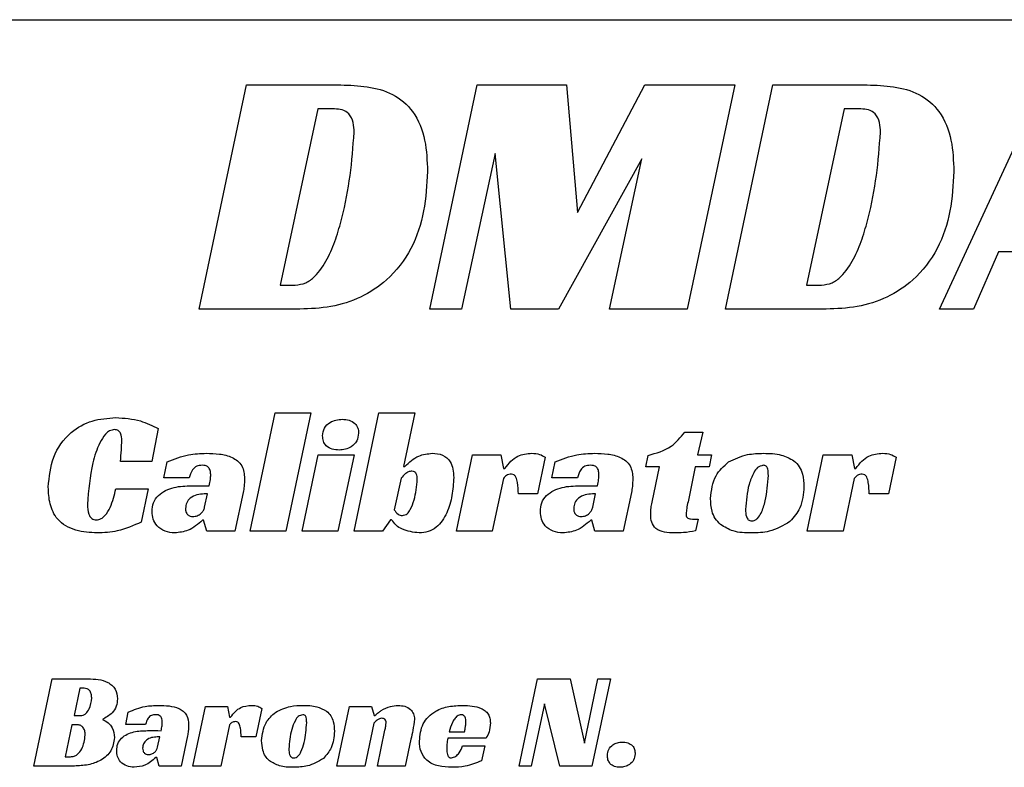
# Model space of a CAD drawing. Header units: millimetres. Extents: x 15 to 205, y 5 to 292.
# Tile 3 of 6: x 93 to 121, y 185 to 206. Entities that reach past the tile are written whole.
import ezdxf

# ---------------------------------------------------------------- set-up
doc = ezdxf.new("R2010")
doc.units = ezdxf.units.MM

msp = doc.modelspace()

# ---------------------------------------------------------------- linework, layer by layer
at = {"color": 7, "linetype": 'Continuous', "lineweight": 25}
for p, q in [((73.855, 205.593), (155.286, 205.593)), ((98.268, 197.593), (99.578, 203.791)), ((99.578, 203.791), (102.187, 203.791)), ((104.646, 197.593), (105.955, 203.791)), ((105.955, 203.791), (108.429, 203.791)), ((108.429, 203.791), (108.73, 200.26)), ((108.73, 200.26), (110.592, 203.791)), ((110.592, 203.791), (113.084, 203.791)), ((113.084, 203.791), (111.765, 197.593)), ((112.819, 197.593), (114.129, 203.791)), ((114.129, 203.791), (116.738, 203.791)), ((118.74, 197.593), (121.602, 203.791)), ((101.547, 203.127), (100.51, 198.257)), ((102.013, 203.127), (101.547, 203.127)), ((116.098, 203.127), (115.061, 198.257)), ((116.564, 203.127), (116.098, 203.127)), ((106.45, 201.895), (105.519, 197.593)), ((106.887, 197.593), (106.45, 201.895)), ((110.505, 201.75), (108.206, 197.593)), ((109.612, 197.593), (110.505, 201.75)), ((120.37, 199.175), (119.682, 197.593)), ((122.165, 199.175), (120.37, 199.175)), ((100.51, 198.257), (100.926, 198.257)), ((115.061, 198.257), (115.477, 198.257)), ((101.053, 197.593), (98.268, 197.593)), ((105.519, 197.593), (104.646, 197.593)), ((108.206, 197.593), (106.887, 197.593)), ((111.765, 197.593), (109.612, 197.593)), ((115.604, 197.593), (112.819, 197.593)), ((119.682, 197.593), (118.74, 197.593)), ((99.679, 191.451), (100.368, 194.729)), ((100.368, 194.729), (101.362, 194.729)), ((101.362, 194.729), (100.669, 191.451)), ((102.554, 191.451), (103.242, 194.729)), ((103.242, 194.729), (104.236, 194.729)), ((104.236, 194.729), (103.921, 193.241)), ((97.141, 194.291), (96.966, 193.379)), ((111.694, 194.19), (112.193, 194.19)), ((112.193, 194.19), (112.052, 193.562)), ((101.117, 191.451), (101.558, 193.562)), ((101.558, 193.562), (102.552, 193.562)), ((102.552, 193.562), (102.101, 191.451)), ((105.383, 191.451), (105.824, 193.562)), ((105.824, 193.562), (106.615, 193.562)), ((106.615, 193.562), (106.688, 193.19)), ((110.617, 193.23), (110.685, 193.55)), ((112.052, 193.562), (112.43, 193.562)), ((112.43, 193.562), (112.367, 193.23)), ((115.084, 191.451), (115.525, 193.562)), ((115.525, 193.562), (116.316, 193.562)), ((116.316, 193.562), (116.388, 193.19)), ((96.966, 193.379), (96.093, 193.379)), ((97.29, 192.927), (97.383, 193.368)), ((107.837, 193.498), (107.624, 192.484)), ((108.024, 192.927), (108.116, 193.368)), ((117.538, 193.498), (117.324, 192.484)), ((103.921, 193.241), (103.955, 193.241)), ((106.688, 193.19), (106.722, 193.19)), ((110.995, 193.23), (110.617, 193.23)), ((110.791, 192.252), (110.995, 193.23)), ((111.984, 193.23), (111.786, 192.27)), ((112.367, 193.23), (111.984, 193.23)), ((116.388, 193.19), (116.423, 193.19)), ((97.998, 192.927), (97.29, 192.927)), ((103.853, 192.922), (103.665, 192.048)), ((106.683, 192.915), (106.373, 191.451)), ((108.732, 192.927), (108.024, 192.927)), ((116.383, 192.915), (116.073, 191.451)), ((95.967, 192.629), (96.864, 192.629)), ((96.864, 192.629), (96.67, 191.708)), ((98.498, 192.484), (98.411, 192.484)), ((98.421, 192.118), (98.498, 192.484)), ((99.487, 192.527), (99.26, 191.451)), ((107.624, 192.484), (107.095, 192.484)), ((109.231, 192.484), (109.144, 192.484)), ((109.154, 192.118), (109.231, 192.484)), ((110.221, 192.527), (109.993, 191.451)), ((117.324, 192.484), (116.796, 192.484)), ((98.391, 191.755), (98.362, 191.755)), ((98.479, 191.451), (98.391, 191.755)), ((103.558, 191.767), (103.34, 191.451)), ((103.592, 191.767), (103.558, 191.767)), ((109.125, 191.755), (109.096, 191.755)), ((109.212, 191.451), (109.125, 191.755)), ((112.067, 191.783), (111.994, 191.46)), ((99.26, 191.451), (98.479, 191.451)), ((100.669, 191.451), (99.679, 191.451)), ((102.101, 191.451), (101.117, 191.451)), ((103.34, 191.451), (102.554, 191.451)), ((106.373, 191.451), (105.383, 191.451)), ((109.993, 191.451), (109.212, 191.451)), ((116.073, 191.451), (115.084, 191.451)), ((93.7, 184.962), (94.209, 187.373)), ((94.209, 187.373), (95.201, 187.373)), ((107.113, 184.962), (107.622, 187.373)), ((107.622, 187.373), (108.524, 187.373)), ((108.524, 187.373), (108.92, 185.599)), ((108.92, 185.599), (109.294, 187.373)), ((109.641, 187.373), (109.124, 184.962)), ((109.294, 187.373), (109.641, 187.373)), ((94.975, 187.114), (94.813, 186.36)), ((95.088, 187.114), (94.975, 187.114)), ((98.098, 184.962), (98.442, 186.604)), ((98.442, 186.604), (99.057, 186.604)), ((99.057, 186.604), (99.113, 186.315)), ((100.007, 186.554), (99.841, 185.766)), ((102.08, 184.962), (102.424, 186.604)), ((102.424, 186.604), (103.039, 186.604)), ((103.039, 186.604), (103.107, 186.359)), ((107.822, 186.68), (107.453, 184.962)), ((108.241, 184.962), (107.822, 186.68)), ((94.813, 186.36), (94.986, 186.36)), ((96.24, 186.11), (96.312, 186.454)), ((99.113, 186.315), (99.14, 186.315)), ((103.107, 186.359), (103.129, 186.359)), ((94.749, 186.101), (94.564, 185.221)), ((94.888, 186.101), (94.749, 186.101)), ((96.791, 186.11), (96.24, 186.11)), ((99.109, 186.101), (98.868, 184.962)), ((103.099, 186.15), (102.85, 184.962)), ((103.201, 184.962), (103.408, 185.958)), ((97.179, 185.766), (97.112, 185.766)), ((97.119, 185.481), (97.179, 185.766)), ((97.949, 185.799), (97.772, 184.962)), ((99.841, 185.766), (99.43, 185.766)), ((104.125, 185.704), (103.967, 184.962)), ((106.201, 185.731), (105.141, 185.731)), ((105.179, 185.906), (105.609, 185.906)), ((105.552, 185.518), (106.171, 185.518)), ((106.171, 185.518), (106.073, 185.108)), ((94.564, 185.221), (94.715, 185.221)), ((97.096, 185.199), (97.074, 185.199)), ((97.165, 184.962), (97.096, 185.199)), ((94.82, 184.962), (93.7, 184.962)), ((97.772, 184.962), (97.165, 184.962)), ((98.868, 184.962), (98.098, 184.962)), ((102.85, 184.962), (102.08, 184.962)), ((103.967, 184.962), (103.201, 184.962)), ((107.453, 184.962), (107.113, 184.962)), ((109.124, 184.962), (108.241, 184.962))]:
    msp.add_line(p, q, dxfattribs=at)
for points, knots in [([(102.187, 203.791), (102.431, 203.782), (102.919, 203.764), (103.64, 203.575), (104.254, 203.055), (104.551, 202.262), (104.573, 201.687), (104.584, 201.399)], [0, 0, 0, 0, 0.187316, 0.374068, 0.559833, 0.779357, 1, 1, 1, 1]), ([(116.738, 203.791), (116.982, 203.782), (117.47, 203.764), (118.191, 203.575), (118.805, 203.055), (119.102, 202.262), (119.124, 201.687), (119.135, 201.399)], [0, 0, 0, 0, 0.187316, 0.374068, 0.559833, 0.779357, 1, 1, 1, 1]), ([(102.556, 202.48), (102.551, 202.57), (102.541, 202.749), (102.44, 202.995), (102.226, 203.116), (102.084, 203.123), (102.013, 203.127)], [0, 0, 0, 0, 0.280929, 0.56005, 0.779265, 1, 1, 1, 1]), ([(117.107, 202.48), (117.102, 202.57), (117.092, 202.749), (116.991, 202.995), (116.777, 203.116), (116.635, 203.123), (116.564, 203.127)], [0, 0, 0, 0, 0.280929, 0.56005, 0.779265, 1, 1, 1, 1]), ([(100.926, 198.257), (101.027, 198.269), (101.228, 198.294), (101.551, 198.551), (101.826, 198.973), (102.055, 199.529), (102.277, 200.298), (102.464, 201.283), (102.525, 202.081), (102.556, 202.48)], [0, 0, 0, 0, 0.0622181, 0.1245536, 0.2493637, 0.3744382, 0.4995547, 0.7498048, 1, 1, 1, 1]), ([(115.477, 198.257), (115.578, 198.269), (115.779, 198.294), (116.102, 198.551), (116.377, 198.973), (116.606, 199.529), (116.828, 200.298), (117.015, 201.283), (117.076, 202.081), (117.107, 202.48)], [0, 0, 0, 0, 0.062218, 0.124554, 0.249364, 0.374438, 0.499555, 0.749805, 1, 1, 1, 1]), ([(104.584, 201.399), (104.563, 201.033), (104.522, 200.301), (104.177, 199.242), (103.546, 198.414), (102.75, 197.892), (101.917, 197.626), (101.341, 197.604), (101.053, 197.593)], [0, 0, 0, 0, 0.1869156, 0.3735163, 0.5597882, 0.7064536, 0.8530865, 1, 1, 1, 1]), ([(119.135, 201.399), (119.114, 201.033), (119.073, 200.301), (118.728, 199.242), (118.096, 198.414), (117.301, 197.892), (116.468, 197.626), (115.892, 197.604), (115.604, 197.593)], [0, 0, 0, 0, 0.186916, 0.373516, 0.559788, 0.706454, 0.853087, 1, 1, 1, 1]), ([(94.099, 192.675), (94.126, 192.958), (94.178, 193.521), (94.655, 194.185), (95.302, 194.546), (95.745, 194.578), (95.967, 194.595)], [0, 0, 0, 0, 0.2802143, 0.5592806, 0.7794786, 1, 1, 1, 1]), ([(95.967, 194.595), (96.197, 194.58), (96.609, 194.553), (96.978, 194.372), (97.141, 194.291)], [0, 0, 0, 0, 0.559543, 1, 1, 1, 1]), ([(101.684, 194.091), (101.694, 194.165), (101.713, 194.315), (101.917, 194.513), (102.11, 194.536), (102.227, 194.55)], [0, 0, 0, 0, 0.280032, 0.55997, 1, 1, 1, 1]), ([(102.227, 194.55), (102.29, 194.545), (102.416, 194.535), (102.577, 194.451), (102.669, 194.309), (102.676, 194.21), (102.679, 194.16)], [0, 0, 0, 0, 0.2805983, 0.5603993, 0.7796462, 1, 1, 1, 1]), ([(95.933, 194.263), (95.885, 194.255), (95.787, 194.24), (95.641, 194.104), (95.467, 193.813), (95.259, 193.162), (95.212, 192.583), (95.181, 192.197)], [0, 0, 0, 0, 0.062118, 0.124502, 0.249434, 0.499682, 1, 1, 1, 1]), ([(96.132, 193.958), (96.13, 194.029), (96.127, 194.117), (96.072, 194.205), (96.021, 194.254), (95.968, 194.259), (95.933, 194.263)], [0, 0, 0, 0, 0.499392, 0.625203, 0.750853, 1, 1, 1, 1]), ([(102.14, 193.696), (102.076, 193.701), (101.949, 193.711), (101.784, 193.795), (101.693, 193.94), (101.687, 194.04), (101.684, 194.091)], [0, 0, 0, 0, 0.280652, 0.560407, 0.779572, 1, 1, 1, 1]), ([(102.679, 194.16), (102.668, 194.086), (102.648, 193.937), (102.491, 193.786), (102.315, 193.709), (102.198, 193.701), (102.14, 193.696)], [0, 0, 0, 0, 0.27852, 0.558234, 0.779, 1, 1, 1, 1]), ([(110.685, 193.55), (110.911, 193.612), (111.316, 193.723), (111.578, 194.047), (111.694, 194.19)], [0, 0, 0, 0, 0.558766, 1, 1, 1, 1]), ([(96.093, 193.379), (96.103, 193.487), (96.12, 193.68), (96.128, 193.873), (96.132, 193.958)], [0, 0, 0, 0, 0.560011, 1, 1, 1, 1]), ([(97.383, 193.368), (97.578, 193.448), (97.927, 193.591), (98.303, 193.602), (98.469, 193.607)], [0, 0, 0, 0, 0.559426, 1, 1, 1, 1]), ([(98.469, 193.607), (98.59, 193.604), (98.831, 193.598), (99.13, 193.529), (99.339, 193.404), (99.501, 193.216), (99.516, 193.031), (99.527, 192.908)], [0, 0, 0, 0, 0.250945, 0.501195, 0.626398, 0.751407, 1, 1, 1, 1]), ([(103.955, 193.241), (104.076, 193.356), (104.292, 193.563), (104.587, 193.593), (104.717, 193.607)], [0, 0, 0, 0, 0.558716, 1, 1, 1, 1]), ([(104.717, 193.607), (104.813, 193.6), (105.005, 193.587), (105.283, 193.345), (105.299, 193.093), (105.309, 192.939)], [0, 0, 0, 0, 0.281378, 0.560228, 1, 1, 1, 1]), ([(106.722, 193.19), (106.831, 193.326), (107.027, 193.569), (107.333, 193.595), (107.469, 193.607)], [0, 0, 0, 0, 0.559311, 1, 1, 1, 1]), ([(107.469, 193.607), (107.542, 193.603), (107.674, 193.596), (107.787, 193.528), (107.837, 193.498)], [0, 0, 0, 0, 0.559262, 1, 1, 1, 1]), ([(108.116, 193.368), (108.312, 193.448), (108.661, 193.591), (109.037, 193.602), (109.203, 193.607)], [0, 0, 0, 0, 0.559426, 1, 1, 1, 1]), ([(109.203, 193.607), (109.323, 193.604), (109.564, 193.598), (109.864, 193.529), (110.072, 193.404), (110.234, 193.216), (110.25, 193.031), (110.26, 192.908)], [0, 0, 0, 0, 0.250945, 0.501195, 0.626398, 0.751407, 1, 1, 1, 1]), ([(112.906, 193.367), (113.078, 193.449), (113.385, 193.596), (113.725, 193.603), (113.875, 193.607)], [0, 0, 0, 0, 0.558638, 1, 1, 1, 1]), ([(113.875, 193.607), (114.042, 193.604), (114.339, 193.601), (114.6, 193.462), (114.715, 193.401)], [0, 0, 0, 0, 0.561309, 1, 1, 1, 1]), ([(116.423, 193.19), (116.532, 193.326), (116.727, 193.569), (117.034, 193.595), (117.169, 193.607)], [0, 0, 0, 0, 0.559311, 1, 1, 1, 1]), ([(117.169, 193.607), (117.243, 193.603), (117.375, 193.596), (117.488, 193.528), (117.538, 193.498)], [0, 0, 0, 0, 0.559262, 1, 1, 1, 1]), ([(98.353, 193.275), (98.3, 193.271), (98.196, 193.265), (98.052, 193.134), (98.018, 193.005), (97.998, 192.927)], [0, 0, 0, 0, 0.280806, 0.559674, 1, 1, 1, 1]), ([(98.59, 193.023), (98.587, 193.059), (98.579, 193.133), (98.531, 193.231), (98.44, 193.272), (98.382, 193.274), (98.353, 193.275)], [0, 0, 0, 0, 0.280479, 0.559323, 0.778944, 1, 1, 1, 1]), ([(109.086, 193.275), (109.034, 193.271), (108.93, 193.265), (108.785, 193.134), (108.752, 193.005), (108.732, 192.927)], [0, 0, 0, 0, 0.280806, 0.559674, 1, 1, 1, 1]), ([(109.324, 193.023), (109.32, 193.059), (109.313, 193.133), (109.265, 193.231), (109.173, 193.272), (109.115, 193.274), (109.086, 193.275)], [0, 0, 0, 0, 0.280479, 0.559323, 0.778944, 1, 1, 1, 1]), ([(112.406, 192.357), (112.432, 192.581), (112.478, 192.981), (112.775, 193.249), (112.906, 193.367)], [0, 0, 0, 0, 0.559326, 1, 1, 1, 1]), ([(113.865, 193.275), (113.808, 193.259), (113.693, 193.228), (113.568, 193.019), (113.421, 192.643), (113.394, 192.292), (113.376, 192.057)], [0, 0, 0, 0, 0.123117, 0.248248, 0.498834, 1, 1, 1, 1]), ([(114.007, 192.995), (114.005, 193.054), (114.004, 193.129), (113.978, 193.214), (113.952, 193.252), (113.91, 193.273), (113.88, 193.274), (113.865, 193.275)], [0, 0, 0, 0, 0.49998, 0.625351, 0.749834, 0.874881, 1, 1, 1, 1]), ([(114.715, 193.401), (114.768, 193.349), (114.875, 193.245), (114.975, 192.993), (114.985, 192.802), (114.991, 192.685)], [0, 0, 0, 0, 0.27964, 0.559791, 1, 1, 1, 1]), ([(98.551, 192.708), (98.562, 192.767), (98.582, 192.871), (98.588, 192.976), (98.59, 193.023)], [0, 0, 0, 0, 0.560155, 1, 1, 1, 1]), ([(104.154, 193.113), (104.12, 193.109), (104.051, 193.101), (103.95, 193.025), (103.89, 192.961), (103.853, 192.922)], [0, 0, 0, 0, 0.279173, 0.559165, 1, 1, 1, 1]), ([(104.3, 192.889), (104.297, 192.94), (104.293, 193.004), (104.257, 193.071), (104.219, 193.106), (104.18, 193.11), (104.154, 193.113)], [0, 0, 0, 0, 0.499763, 0.625539, 0.750909, 1, 1, 1, 1]), ([(106.901, 193.033), (106.852, 193.025), (106.765, 193.011), (106.708, 192.945), (106.683, 192.915)], [0, 0, 0, 0, 0.558228, 1, 1, 1, 1]), ([(107.095, 192.484), (107.09, 192.589), (107.083, 192.747), (107.045, 192.927), (106.981, 193.019), (106.928, 193.028), (106.901, 193.033)], [0, 0, 0, 0, 0.501296, 0.751176, 0.87596, 1, 1, 1, 1]), ([(109.285, 192.708), (109.296, 192.767), (109.315, 192.871), (109.321, 192.976), (109.324, 193.023)], [0, 0, 0, 0, 0.560155, 1, 1, 1, 1]), ([(116.602, 193.033), (116.553, 193.025), (116.466, 193.011), (116.408, 192.945), (116.383, 192.915)], [0, 0, 0, 0, 0.558228, 1, 1, 1, 1]), ([(116.796, 192.484), (116.791, 192.589), (116.784, 192.747), (116.746, 192.927), (116.682, 193.019), (116.628, 193.028), (116.602, 193.033)], [0, 0, 0, 0, 0.501296, 0.751176, 0.87596, 1, 1, 1, 1]), ([(99.527, 192.908), (99.524, 192.836), (99.519, 192.708), (99.497, 192.582), (99.487, 192.527)], [0, 0, 0, 0, 0.559923, 1, 1, 1, 1]), ([(103.888, 191.885), (103.936, 191.896), (104.032, 191.92), (104.135, 192.094), (104.255, 192.404), (104.282, 192.695), (104.3, 192.889)], [0, 0, 0, 0, 0.123152, 0.248179, 0.498807, 1, 1, 1, 1]), ([(105.309, 192.939), (105.298, 192.772), (105.276, 192.438), (105.14, 191.953), (104.902, 191.594), (104.605, 191.423), (104.437, 191.412), (104.353, 191.406)], [0, 0, 0, 0, 0.250749, 0.501373, 0.749951, 0.874903, 1, 1, 1, 1]), ([(110.26, 192.908), (110.257, 192.836), (110.252, 192.708), (110.23, 192.582), (110.221, 192.527)], [0, 0, 0, 0, 0.559923, 1, 1, 1, 1]), ([(113.546, 191.738), (113.575, 191.742), (113.635, 191.749), (113.73, 191.826), (113.839, 192.004), (113.965, 192.403), (113.99, 192.758), (114.007, 192.995)], [0, 0, 0, 0, 0.0622851, 0.1248994, 0.2498198, 0.4998061, 1, 1, 1, 1]), ([(95.452, 191.406), (95.253, 191.416), (94.856, 191.437), (94.341, 191.722), (94.12, 192.206), (94.106, 192.519), (94.099, 192.675)], [0, 0, 0, 0, 0.28096, 0.559394, 0.779005, 1, 1, 1, 1]), ([(95.428, 191.765), (95.473, 191.773), (95.563, 191.789), (95.7, 191.915), (95.865, 192.187), (95.926, 192.452), (95.967, 192.629)], [0, 0, 0, 0, 0.124207, 0.249251, 0.498985, 1, 1, 1, 1]), ([(96.97, 191.998), (96.976, 192.081), (96.987, 192.245), (97.183, 192.521), (97.573, 192.694), (98.062, 192.713), (98.388, 192.71), (98.551, 192.708)], [0, 0, 0, 0, 0.125031, 0.24951, 0.498144, 0.748746, 1, 1, 1, 1]), ([(98.411, 192.484), (98.342, 192.48), (98.205, 192.473), (98.028, 192.389), (97.913, 192.246), (97.899, 192.138), (97.892, 192.085)], [0, 0, 0, 0, 0.280786, 0.560354, 0.780142, 1, 1, 1, 1]), ([(107.704, 191.998), (107.709, 192.081), (107.72, 192.245), (107.916, 192.521), (108.306, 192.694), (108.795, 192.713), (109.121, 192.71), (109.285, 192.708)], [0, 0, 0, 0, 0.125031, 0.24951, 0.498144, 0.748746, 1, 1, 1, 1]), ([(109.144, 192.484), (109.076, 192.48), (108.939, 192.473), (108.761, 192.389), (108.646, 192.246), (108.632, 192.138), (108.625, 192.085)], [0, 0, 0, 0, 0.2807862, 0.5603538, 0.7801423, 1, 1, 1, 1]), ([(114.991, 192.685), (114.975, 192.481), (114.946, 192.115), (114.708, 191.84), (114.603, 191.72)], [0, 0, 0, 0, 0.560143, 1, 1, 1, 1]), ([(95.181, 192.197), (95.183, 192.103), (95.186, 191.961), (95.275, 191.816), (95.358, 191.769), (95.405, 191.766), (95.428, 191.765)], [0, 0, 0, 0, 0.50009, 0.749684, 0.874602, 1, 1, 1, 1]), ([(110.753, 191.908), (110.755, 191.973), (110.758, 192.088), (110.781, 192.202), (110.791, 192.252)], [0, 0, 0, 0, 0.560011, 1, 1, 1, 1]), ([(111.786, 192.27), (111.772, 192.207), (111.748, 192.095), (111.737, 191.98), (111.732, 191.93)], [0, 0, 0, 0, 0.560253, 1, 1, 1, 1]), ([(112.682, 191.636), (112.631, 191.69), (112.528, 191.798), (112.424, 192.048), (112.413, 192.24), (112.406, 192.357)], [0, 0, 0, 0, 0.279916, 0.559984, 1, 1, 1, 1]), ([(97.591, 191.406), (97.501, 191.414), (97.32, 191.431), (97.104, 191.578), (96.984, 191.785), (96.975, 191.927), (96.97, 191.998)], [0, 0, 0, 0, 0.280436, 0.55944, 0.779433, 1, 1, 1, 1]), ([(97.892, 192.085), (97.893, 192.052), (97.897, 191.987), (97.948, 191.91), (98.02, 191.863), (98.07, 191.859), (98.096, 191.857)], [0, 0, 0, 0, 0.280438, 0.55938, 0.779683, 1, 1, 1, 1]), ([(98.096, 191.857), (98.138, 191.862), (98.221, 191.873), (98.321, 191.94), (98.393, 192.023), (98.411, 192.086), (98.421, 192.118)], [0, 0, 0, 0, 0.279421, 0.559689, 0.779894, 1, 1, 1, 1]), ([(103.665, 192.048), (103.695, 192.003), (103.738, 191.94), (103.824, 191.89), (103.866, 191.886), (103.888, 191.885)], [0, 0, 0, 0, 0.559979, 0.779862, 1, 1, 1, 1]), ([(108.325, 191.406), (108.234, 191.414), (108.054, 191.431), (107.837, 191.578), (107.718, 191.785), (107.708, 191.927), (107.704, 191.998)], [0, 0, 0, 0, 0.280436, 0.55944, 0.779433, 1, 1, 1, 1]), ([(108.625, 192.085), (108.627, 192.052), (108.63, 191.987), (108.682, 191.91), (108.753, 191.863), (108.804, 191.859), (108.829, 191.857)], [0, 0, 0, 0, 0.280438, 0.55938, 0.779683, 1, 1, 1, 1]), ([(108.829, 191.857), (108.871, 191.862), (108.955, 191.873), (109.054, 191.94), (109.126, 192.023), (109.145, 192.086), (109.154, 192.118)], [0, 0, 0, 0, 0.2794212, 0.5596894, 0.7798936, 1, 1, 1, 1]), ([(111.732, 191.93), (111.733, 191.913), (111.735, 191.878), (111.759, 191.829), (111.807, 191.803), (111.91, 191.786), (111.997, 191.784), (112.067, 191.783)], [0, 0, 0, 0, 0.125121, 0.24987, 0.374229, 0.499458, 1, 1, 1, 1]), ([(113.376, 192.057), (113.377, 191.989), (113.38, 191.888), (113.436, 191.779), (113.495, 191.742), (113.529, 191.739), (113.546, 191.738)], [0, 0, 0, 0, 0.500547, 0.749529, 0.87462, 1, 1, 1, 1]), ([(96.67, 191.708), (96.453, 191.61), (96.064, 191.433), (95.639, 191.414), (95.452, 191.406)], [0, 0, 0, 0, 0.559731, 1, 1, 1, 1]), ([(98.362, 191.755), (98.237, 191.647), (98.013, 191.453), (97.72, 191.42), (97.591, 191.406)], [0, 0, 0, 0, 0.559287, 1, 1, 1, 1]), ([(104.353, 191.406), (104.189, 191.426), (103.961, 191.455), (103.706, 191.61), (103.63, 191.715), (103.592, 191.767)], [0, 0, 0, 0, 0.5589838, 0.7798864, 1, 1, 1, 1]), ([(109.096, 191.755), (108.97, 191.647), (108.746, 191.453), (108.454, 191.42), (108.325, 191.406)], [0, 0, 0, 0, 0.559287, 1, 1, 1, 1]), ([(111.402, 191.406), (111.314, 191.408), (111.139, 191.413), (110.898, 191.5), (110.762, 191.698), (110.756, 191.838), (110.753, 191.908)], [0, 0, 0, 0, 0.281533, 0.560399, 0.779412, 1, 1, 1, 1]), ([(114.603, 191.72), (114.418, 191.612), (114.086, 191.419), (113.704, 191.41), (113.536, 191.406)], [0, 0, 0, 0, 0.55799, 1, 1, 1, 1]), ([(111.994, 191.46), (111.884, 191.441), (111.688, 191.408), (111.49, 191.407), (111.402, 191.406)], [0, 0, 0, 0, 0.559658, 1, 1, 1, 1]), ([(113.536, 191.406), (113.364, 191.408), (113.058, 191.413), (112.797, 191.568), (112.682, 191.636)], [0, 0, 0, 0, 0.5616, 1, 1, 1, 1]), ([(95.201, 187.373), (95.294, 187.37), (95.479, 187.364), (95.709, 187.306), (95.863, 187.201), (95.988, 187.058), (96.003, 186.916), (96.012, 186.822)], [0, 0, 0, 0, 0.251076, 0.501159, 0.626441, 0.751674, 1, 1, 1, 1]), ([(95.3, 186.848), (95.297, 186.883), (95.292, 186.955), (95.25, 187.049), (95.174, 187.108), (95.117, 187.112), (95.088, 187.114)], [0, 0, 0, 0, 0.280742, 0.560757, 0.77989, 1, 1, 1, 1]), ([(94.986, 186.36), (95.013, 186.362), (95.067, 186.366), (95.158, 186.426), (95.267, 186.581), (95.287, 186.741), (95.3, 186.848)], [0, 0, 0, 0, 0.125311, 0.250402, 0.500633, 1, 1, 1, 1]), ([(96.012, 186.822), (96.007, 186.751), (95.995, 186.61), (95.849, 186.393), (95.691, 186.303), (95.594, 186.248)], [0, 0, 0, 0, 0.279955, 0.559856, 1, 1, 1, 1]), ([(96.312, 186.454), (96.464, 186.516), (96.735, 186.627), (97.028, 186.635), (97.157, 186.639)], [0, 0, 0, 0, 0.559426, 1, 1, 1, 1]), ([(97.157, 186.639), (97.251, 186.637), (97.438, 186.633), (97.671, 186.579), (97.833, 186.482), (97.96, 186.336), (97.972, 186.191), (97.979, 186.095)], [0, 0, 0, 0, 0.250945, 0.501195, 0.626398, 0.751407, 1, 1, 1, 1]), ([(99.14, 186.315), (99.225, 186.421), (99.377, 186.61), (99.615, 186.63), (99.721, 186.639)], [0, 0, 0, 0, 0.559311, 1, 1, 1, 1]), ([(99.721, 186.639), (99.778, 186.636), (99.881, 186.63), (99.968, 186.578), (100.007, 186.554)], [0, 0, 0, 0, 0.559262, 1, 1, 1, 1]), ([(100.386, 186.452), (100.52, 186.516), (100.76, 186.631), (101.024, 186.637), (101.141, 186.639)], [0, 0, 0, 0, 0.558638, 1, 1, 1, 1]), ([(101.141, 186.639), (101.27, 186.637), (101.501, 186.634), (101.704, 186.527), (101.793, 186.479)], [0, 0, 0, 0, 0.561309, 1, 1, 1, 1]), ([(101.793, 186.479), (101.835, 186.439), (101.918, 186.358), (101.996, 186.161), (102.004, 186.013), (102.008, 185.922)], [0, 0, 0, 0, 0.27964, 0.559791, 1, 1, 1, 1]), ([(103.129, 186.359), (103.16, 186.387), (103.216, 186.437), (103.279, 186.479), (103.306, 186.497)], [0, 0, 0, 0, 0.5598578, 1, 1, 1, 1]), ([(103.306, 186.497), (103.388, 186.542), (103.533, 186.622), (103.698, 186.634), (103.77, 186.639)], [0, 0, 0, 0, 0.560355, 1, 1, 1, 1]), ([(103.77, 186.639), (103.832, 186.635), (103.956, 186.626), (104.112, 186.541), (104.21, 186.409), (104.219, 186.311), (104.223, 186.262)], [0, 0, 0, 0, 0.280742, 0.560609, 0.780051, 1, 1, 1, 1]), ([(104.36, 185.648), (104.377, 185.816), (104.41, 186.15), (104.767, 186.491), (105.173, 186.625), (105.433, 186.634), (105.564, 186.639)], [0, 0, 0, 0, 0.279803, 0.55788, 0.778651, 1, 1, 1, 1]), ([(105.564, 186.639), (105.737, 186.632), (105.953, 186.623), (106.177, 186.498), (106.265, 186.403), (106.314, 186.282), (106.319, 186.198), (106.322, 186.155)], [0, 0, 0, 0, 0.499045, 0.62439, 0.749488, 0.874637, 1, 1, 1, 1]), ([(95.594, 186.248), (95.648, 186.223), (95.758, 186.171), (95.9, 185.999), (95.916, 185.843), (95.926, 185.748)], [0, 0, 0, 0, 0.281108, 0.561425, 1, 1, 1, 1]), ([(97.066, 186.381), (97.026, 186.378), (96.945, 186.373), (96.832, 186.272), (96.807, 186.172), (96.791, 186.11)], [0, 0, 0, 0, 0.280806, 0.559674, 1, 1, 1, 1]), ([(97.251, 186.185), (97.249, 186.214), (97.243, 186.27), (97.205, 186.347), (97.134, 186.379), (97.089, 186.38), (97.066, 186.381)], [0, 0, 0, 0, 0.280479, 0.5593233, 0.7789442, 1, 1, 1, 1]), ([(99.998, 185.667), (100.018, 185.841), (100.054, 186.153), (100.285, 186.361), (100.386, 186.452)], [0, 0, 0, 0, 0.559326, 1, 1, 1, 1]), ([(101.133, 186.381), (101.088, 186.369), (100.999, 186.345), (100.902, 186.182), (100.787, 185.89), (100.766, 185.616), (100.752, 185.434)], [0, 0, 0, 0, 0.123117, 0.248248, 0.498834, 1, 1, 1, 1]), ([(101.243, 186.163), (101.242, 186.21), (101.24, 186.268), (101.22, 186.334), (101.2, 186.363), (101.168, 186.379), (101.145, 186.38), (101.133, 186.381)], [0, 0, 0, 0, 0.49998, 0.625351, 0.749834, 0.874881, 1, 1, 1, 1]), ([(103.325, 186.283), (103.3, 186.28), (103.25, 186.274), (103.175, 186.22), (103.128, 186.176), (103.099, 186.15)], [0, 0, 0, 0, 0.279273, 0.559135, 1, 1, 1, 1]), ([(103.438, 186.153), (103.437, 186.172), (103.434, 186.208), (103.41, 186.255), (103.368, 186.28), (103.34, 186.282), (103.325, 186.283)], [0, 0, 0, 0, 0.280489, 0.560115, 0.779772, 1, 1, 1, 1]), ([(104.223, 186.262), (104.209, 186.157), (104.184, 185.97), (104.143, 185.785), (104.125, 185.704)], [0, 0, 0, 0, 0.559699, 1, 1, 1, 1]), ([(105.515, 186.381), (105.477, 186.372), (105.4, 186.355), (105.325, 186.262), (105.241, 186.118), (105.204, 185.993), (105.179, 185.906)], [0, 0, 0, 0, 0.184504, 0.37145, 0.558852, 1, 1, 1, 1]), ([(105.643, 186.181), (105.642, 186.227), (105.641, 186.285), (105.605, 186.342), (105.571, 186.372), (105.537, 186.377), (105.515, 186.381)], [0, 0, 0, 0, 0.49997, 0.625685, 0.751429, 1, 1, 1, 1]), ([(95.118, 185.818), (95.116, 185.857), (95.112, 185.934), (95.067, 186.037), (94.98, 186.096), (94.919, 186.1), (94.888, 186.101)], [0, 0, 0, 0, 0.280856, 0.5602481, 0.7794726, 1, 1, 1, 1]), ([(95.991, 185.388), (95.995, 185.452), (96.004, 185.58), (96.156, 185.795), (96.46, 185.929), (96.84, 185.944), (97.094, 185.942), (97.221, 185.94)], [0, 0, 0, 0, 0.125031, 0.24951, 0.498144, 0.748746, 1, 1, 1, 1]), ([(97.221, 185.94), (97.229, 185.986), (97.245, 186.067), (97.249, 186.149), (97.251, 186.185)], [0, 0, 0, 0, 0.560155, 1, 1, 1, 1]), ([(97.979, 186.095), (97.977, 186.04), (97.974, 185.94), (97.956, 185.842), (97.949, 185.799)], [0, 0, 0, 0, 0.559923, 1, 1, 1, 1]), ([(99.279, 186.193), (99.241, 186.187), (99.173, 186.176), (99.129, 186.124), (99.109, 186.101)], [0, 0, 0, 0, 0.5582282, 1, 1, 1, 1]), ([(99.43, 185.766), (99.426, 185.848), (99.421, 185.97), (99.391, 186.111), (99.341, 186.182), (99.3, 186.189), (99.279, 186.193)], [0, 0, 0, 0, 0.501296, 0.751176, 0.87596, 1, 1, 1, 1]), ([(100.884, 185.186), (100.907, 185.189), (100.954, 185.194), (101.028, 185.254), (101.112, 185.393), (101.21, 185.703), (101.23, 185.979), (101.243, 186.163)], [0, 0, 0, 0, 0.062285, 0.124899, 0.24982, 0.499806, 1, 1, 1, 1]), ([(102.008, 185.922), (101.996, 185.763), (101.974, 185.479), (101.788, 185.265), (101.707, 185.171)], [0, 0, 0, 0, 0.560143, 1, 1, 1, 1]), ([(103.408, 185.958), (103.416, 185.995), (103.43, 186.059), (103.436, 186.125), (103.438, 186.153)], [0, 0, 0, 0, 0.560302, 1, 1, 1, 1]), ([(105.609, 185.906), (105.612, 185.923), (105.617, 185.955), (105.622, 185.986), (105.624, 186)], [0, 0, 0, 0, 0.56, 1, 1, 1, 1]), ([(105.624, 186), (105.63, 186.034), (105.64, 186.094), (105.642, 186.154), (105.643, 186.181)], [0, 0, 0, 0, 0.560008, 1, 1, 1, 1]), ([(106.322, 186.155), (106.316, 186.071), (106.306, 185.92), (106.233, 185.789), (106.201, 185.731)], [0, 0, 0, 0, 0.560417, 1, 1, 1, 1]), ([(94.715, 185.221), (94.748, 185.223), (94.815, 185.227), (94.932, 185.295), (95.077, 185.485), (95.102, 185.685), (95.118, 185.818)], [0, 0, 0, 0, 0.12547, 0.250743, 0.5009628, 1, 1, 1, 1]), ([(95.926, 185.748), (95.907, 185.62), (95.869, 185.365), (95.562, 185.105), (95.201, 184.98), (94.947, 184.968), (94.82, 184.962)], [0, 0, 0, 0, 0.24869, 0.497872, 0.748663, 1, 1, 1, 1]), ([(97.112, 185.766), (97.058, 185.763), (96.952, 185.757), (96.814, 185.692), (96.724, 185.581), (96.713, 185.497), (96.708, 185.455)], [0, 0, 0, 0, 0.280786, 0.560354, 0.780142, 1, 1, 1, 1]), ([(100.213, 185.107), (100.173, 185.149), (100.093, 185.233), (100.012, 185.427), (100.003, 185.576), (99.998, 185.667)], [0, 0, 0, 0, 0.279916, 0.559984, 1, 1, 1, 1]), ([(105.141, 185.731), (105.133, 185.675), (105.118, 185.575), (105.116, 185.474), (105.114, 185.429)], [0, 0, 0, 0, 0.559918, 1, 1, 1, 1]), ([(96.474, 184.928), (96.404, 184.934), (96.263, 184.947), (96.095, 185.062), (96.002, 185.222), (95.995, 185.333), (95.991, 185.388)], [0, 0, 0, 0, 0.280436, 0.55944, 0.779433, 1, 1, 1, 1]), ([(96.708, 185.455), (96.709, 185.43), (96.712, 185.38), (96.752, 185.319), (96.807, 185.283), (96.847, 185.28), (96.867, 185.278)], [0, 0, 0, 0, 0.280438, 0.55938, 0.779683, 1, 1, 1, 1]), ([(96.867, 185.278), (96.899, 185.282), (96.964, 185.291), (97.042, 185.343), (97.098, 185.407), (97.112, 185.457), (97.119, 185.481)], [0, 0, 0, 0, 0.279421, 0.559689, 0.779894, 1, 1, 1, 1]), ([(100.752, 185.434), (100.753, 185.381), (100.755, 185.302), (100.799, 185.218), (100.845, 185.189), (100.871, 185.187), (100.884, 185.186)], [0, 0, 0, 0, 0.500547, 0.749529, 0.87462, 1, 1, 1, 1]), ([(105.254, 184.928), (105.132, 184.932), (104.888, 184.942), (104.563, 185.084), (104.379, 185.358), (104.366, 185.551), (104.36, 185.648)], [0, 0, 0, 0, 0.28125, 0.560165, 0.779587, 1, 1, 1, 1]), ([(105.114, 185.429), (105.116, 185.378), (105.119, 185.3), (105.16, 185.218), (105.204, 185.188), (105.23, 185.186), (105.243, 185.186)], [0, 0, 0, 0, 0.500411, 0.749981, 0.874632, 1, 1, 1, 1]), ([(105.243, 185.186), (105.285, 185.199), (105.37, 185.227), (105.48, 185.348), (105.525, 185.453), (105.552, 185.518)], [0, 0, 0, 0, 0.278112, 0.559336, 1, 1, 1, 1]), ([(109.558, 185.256), (109.565, 185.313), (109.579, 185.429), (109.695, 185.551), (109.83, 185.615), (109.92, 185.622), (109.965, 185.626)], [0, 0, 0, 0, 0.279095, 0.55833, 0.779132, 1, 1, 1, 1]), ([(109.965, 185.626), (110.017, 185.622), (110.12, 185.614), (110.251, 185.54), (110.317, 185.42), (110.322, 185.339), (110.324, 185.298)], [0, 0, 0, 0, 0.280519, 0.559971, 0.779462, 1, 1, 1, 1]), ([(97.074, 185.199), (96.976, 185.115), (96.802, 184.964), (96.574, 184.939), (96.474, 184.928)], [0, 0, 0, 0, 0.559287, 1, 1, 1, 1]), ([(100.876, 184.928), (100.743, 184.929), (100.505, 184.933), (100.302, 185.054), (100.213, 185.107)], [0, 0, 0, 0, 0.5616, 1, 1, 1, 1]), ([(101.707, 185.171), (101.563, 185.088), (101.305, 184.938), (101.008, 184.931), (100.876, 184.928)], [0, 0, 0, 0, 0.5579902, 1, 1, 1, 1]), ([(106.073, 185.108), (105.926, 185.046), (105.663, 184.937), (105.38, 184.93), (105.254, 184.928)], [0, 0, 0, 0, 0.5585708, 1, 1, 1, 1]), ([(109.902, 184.928), (109.851, 184.932), (109.751, 184.941), (109.626, 185.019), (109.565, 185.137), (109.56, 185.216), (109.558, 185.256)], [0, 0, 0, 0, 0.280426, 0.559899, 0.779366, 1, 1, 1, 1]), ([(110.324, 185.298), (110.316, 185.239), (110.301, 185.121), (110.178, 185.001), (110.04, 184.938), (109.948, 184.931), (109.902, 184.928)], [0, 0, 0, 0, 0.278872, 0.558249, 0.779145, 1, 1, 1, 1])]:
    msp.add_open_spline(points, degree=3, knots=knots, dxfattribs=at)

doc.saveas('drawing.dxf')
